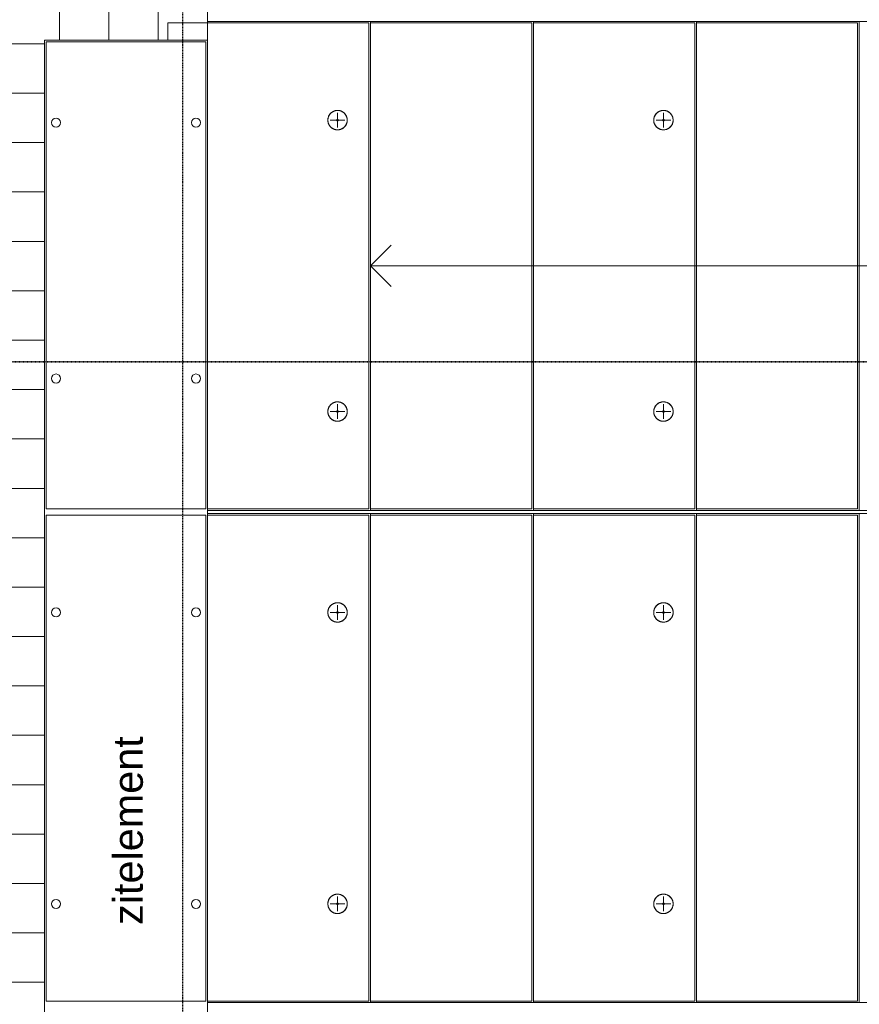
# Model space of a CAD drawing. Header units: millimetres. Extents: x -80560 to 110805, y -11020 to 52719.
# Tile 171 of 184: x 93304 to 98405, y 25295 to 31275. Entities that reach past the tile are written whole.
import ezdxf

# ---------------------------------------------------------------- set-up
doc = ezdxf.new("R2010")
doc.units = ezdxf.units.MM
doc.linetypes.add('CENTER2', pattern=[20, 8, -4, 4, -4])
doc.linetypes.add('DASHDOT2', pattern=[8, 4, -2, 0, -2])
for name, color, linetype, lineweight in [('A-DETL-MBND', 5, 'Continuous', 18), ('A-FLOR', 192, 'Continuous', 18), ('A-FLOR-PATT', 8, 'Continuous', 18), ('A-GENM', 13, 'Continuous', 18), ('G-ANNO-SYMB', 111, 'Continuous', 9), ('G-ANNO-TEXT', 231, 'Continuous', 9), ('S-FSTN', 2, 'Continuous', 18), ('S-GRID', 1, 'Continuous', 9), ('S-STRS', 31, 'Continuous', 18), ('S-STRS-ANNO', 31, 'Continuous', 18)]:
    doc.layers.add(name, color=color, linetype=linetype, lineweight=lineweight)
doc.styles.add('Arial', font='arial.ttf', dxfattribs={"height": 180})

# ---------------------------------------------------------------- blocks, each defined once
blk = doc.blocks.new('MB 23_10 Spijkerflensplaat - M 16 Kunststof 10mm verdiept-1794901-DO_01 eerste verdieping')
at = {"layer": 'S-FSTN', "lineweight": 13}
for start, end in [(0, 180), (180, 0)]:
    blk.add_arc((0, 0), 27.5, start, end, dxfattribs=at)
blk = doc.blocks.new('MB 23 Hijsvoorziening - T-slotanker 7_5 - 150 TV-2055221-DO_01 eerste verdieping')
at = {"layer": 'A-DETL-MBND', "color": 191, "lineweight": 9}
for p, q in [((-45, 0), (45, 0)), ((0, -45), (0, 45))]:
    blk.add_line(p, q, dxfattribs=at)
blk = doc.blocks.new('MB 23_10 Montagebol RB - RB-7_5_10_0-2340175-DO_01 eerste verdieping')
at = {"layer": 'A-DETL-MBND', "color": 191, "lineweight": 9}
for radius, start, end in [(59, 360, 180), (6, 0, 180), (59, 180, 360), (6, 180, 0)]:
    blk.add_arc((0, 0), radius, start, end, dxfattribs=at)
blk = doc.blocks.new('95251-Leonardo College Leiden_rvt-1-DO_01 eerste verdieping')
at = {"layer": 'A-DETL-MBND', "color": 191, "lineweight": 9}
for p, q in [((70530, 31255), (69310, 31255)), ((69310, 31255), (69310, 31150)), ((70530, 28305), (70530, 31255)), ((71520, 31255), (70540, 31255)), ((71520, 28305), (71520, 31255)), ((72510, 31255), (71530, 31255)), ((72510, 28305), (72510, 31255)), ((73500, 31255), (72520, 31255)), ((73500, 28305), (73500, 31255)), ((69550, 28305), (70530, 28305)), ((70540, 28305), (71520, 28305)), ((71530, 28305), (72510, 28305)), ((72520, 28305), (73500, 28305)), ((70530, 28265), (69550, 28265)), ((70530, 25315), (70530, 28265)), ((71520, 28265), (70540, 28265)), ((71520, 25315), (71520, 28265)), ((72510, 28265), (71530, 28265)), ((72510, 25315), (72510, 28265)), ((73500, 28265), (72520, 28265)), ((73500, 25315), (73500, 28265)), ((69550, 25315), (70530, 25315)), ((70540, 25315), (71520, 25315)), ((71530, 25315), (72510, 25315)), ((72520, 25315), (73500, 25315))]:
    blk.add_line(p, q, dxfattribs=at)
at = {"layer": 'A-DETL-MBND', "color": 191, "lineweight": 9, "flags": 128}
for points in [[(70340, 30724), (70337.6, 30724), (70335.3, 30723.8), (70332.9, 30723.6), (70330.6, 30723.2), (70328.3, 30722.8), (70326, 30722.3), (70323.7, 30721.7), (70321.4, 30721), (70319.2, 30720.2), (70317, 30719.3), (70314.9, 30718.4), (70312.8, 30717.3), (70310.7, 30716.2), (70308.7, 30715), (70306.7, 30713.7), (70304.8, 30712.3), (70302.9, 30710.9), (70301.1, 30709.4), (70299.4, 30707.8), (70297.7, 30706.1), (70296.1, 30704.4), (70294.5, 30702.6), (70293.1, 30700.7), (70291.7, 30698.8), (70290.4, 30696.9), (70289.1, 30694.9), (70288, 30692.8), (70286.9, 30690.7), (70285.9, 30688.6), (70285, 30686.4), (70284.2, 30684.2), (70283.5, 30681.9), (70282.8, 30679.6), (70282.3, 30677.3), (70281.9, 30675), (70281.5, 30672.7), (70281.2, 30670.3), (70281.1, 30668), (70281, 30665.6), (70281, 30663.3), (70281.1, 30660.9), (70281.4, 30658.6), (70281.7, 30656.2), (70282.1, 30653.9), (70282.5, 30651.6), (70283.1, 30649.3), (70283.8, 30647), (70284.6, 30644.8), (70285.4, 30642.6), (70286.4, 30640.4), (70287.4, 30638.3), (70288.5, 30636.2), (70289.7, 30634.2), (70290.9, 30632.2), (70292.3, 30630.3), (70293.7, 30628.4), (70295.2, 30626.6), (70296.8, 30624.8), (70298.4, 30623.1), (70300.1, 30621.5), (70301.9, 30619.9), (70303.8, 30618.4), (70305.6, 30617), (70307.6, 30615.7), (70309.6, 30614.4), (70311.6, 30613.3), (70313.7, 30612.2), (70315.9, 30611.2), (70318, 30610.2), (70320.2, 30609.4), (70322.5, 30608.7), (70324.7, 30608), (70327, 30607.4), (70329.3, 30607), (70331.7, 30606.6), (70334, 30606.3), (70336.4, 30606.1), (70338.7, 30606), (70340, 30606)], [(70340, 30606), (70342.4, 30606), (70344.7, 30606.2), (70347.1, 30606.4), (70349.4, 30606.8), (70351.7, 30607.2), (70354, 30607.7), (70356.3, 30608.3), (70358.6, 30609), (70360.8, 30609.8), (70363, 30610.7), (70365.1, 30611.6), (70367.2, 30612.7), (70369.3, 30613.8), (70371.3, 30615), (70373.3, 30616.3), (70375.2, 30617.7), (70377.1, 30619.1), (70378.9, 30620.6), (70380.6, 30622.2), (70382.3, 30623.9), (70383.9, 30625.6), (70385.5, 30627.4), (70386.9, 30629.3), (70388.3, 30631.2), (70389.6, 30633.1), (70390.9, 30635.1), (70392, 30637.2), (70393.1, 30639.3), (70394.1, 30641.4), (70395, 30643.6), (70395.8, 30645.8), (70396.5, 30648.1), (70397.2, 30650.4), (70397.7, 30652.7), (70398.1, 30655), (70398.5, 30657.3), (70398.8, 30659.7), (70398.9, 30662), (70399, 30664.4), (70399, 30666.7), (70398.9, 30669.1), (70398.6, 30671.4), (70398.3, 30673.8), (70397.9, 30676.1), (70397.5, 30678.4), (70396.9, 30680.7), (70396.2, 30683), (70395.4, 30685.2), (70394.6, 30687.4), (70393.6, 30689.6), (70392.6, 30691.7), (70391.5, 30693.8), (70390.3, 30695.8), (70389.1, 30697.8), (70387.7, 30699.7), (70386.3, 30701.6), (70384.8, 30703.4), (70383.2, 30705.2), (70381.6, 30706.9), (70379.9, 30708.5), (70378.1, 30710.1), (70376.2, 30711.6), (70374.4, 30713), (70372.4, 30714.3), (70370.4, 30715.6), (70368.4, 30716.7), (70366.3, 30717.8), (70364.1, 30718.8), (70362, 30719.8), (70359.8, 30720.6), (70357.5, 30721.3), (70355.3, 30722), (70353, 30722.6), (70350.7, 30723), (70348.3, 30723.4), (70346, 30723.7), (70343.6, 30723.9), (70341.3, 30724), (70340, 30724)], [(72320, 30724), (72317.6, 30724), (72315.3, 30723.8), (72312.9, 30723.6), (72310.6, 30723.2), (72308.3, 30722.8), (72306, 30722.3), (72303.7, 30721.7), (72301.4, 30721), (72299.2, 30720.2), (72297, 30719.3), (72294.9, 30718.4), (72292.8, 30717.3), (72290.7, 30716.2), (72288.7, 30715), (72286.7, 30713.7), (72284.8, 30712.3), (72282.9, 30710.9), (72281.1, 30709.4), (72279.4, 30707.8), (72277.7, 30706.1), (72276.1, 30704.4), (72274.5, 30702.6), (72273.1, 30700.7), (72271.7, 30698.8), (72270.4, 30696.9), (72269.1, 30694.9), (72268, 30692.8), (72266.9, 30690.7), (72265.9, 30688.6), (72265, 30686.4), (72264.2, 30684.2), (72263.5, 30681.9), (72262.8, 30679.6), (72262.3, 30677.3), (72261.9, 30675), (72261.5, 30672.7), (72261.2, 30670.3), (72261.1, 30668), (72261, 30665.6), (72261, 30663.3), (72261.1, 30660.9), (72261.4, 30658.6), (72261.7, 30656.2), (72262.1, 30653.9), (72262.5, 30651.6), (72263.1, 30649.3), (72263.8, 30647), (72264.6, 30644.8), (72265.4, 30642.6), (72266.4, 30640.4), (72267.4, 30638.3), (72268.5, 30636.2), (72269.7, 30634.2), (72270.9, 30632.2), (72272.3, 30630.3), (72273.7, 30628.4), (72275.2, 30626.6), (72276.8, 30624.8), (72278.4, 30623.1), (72280.1, 30621.5), (72281.9, 30619.9), (72283.8, 30618.4), (72285.6, 30617), (72287.6, 30615.7), (72289.6, 30614.4), (72291.6, 30613.3), (72293.7, 30612.2), (72295.9, 30611.2), (72298, 30610.2), (72300.2, 30609.4), (72302.5, 30608.7), (72304.7, 30608), (72307, 30607.4), (72309.3, 30607), (72311.7, 30606.6), (72314, 30606.3), (72316.4, 30606.1), (72318.7, 30606), (72320, 30606)], [(72320, 30606), (72322.4, 30606), (72324.7, 30606.2), (72327.1, 30606.4), (72329.4, 30606.8), (72331.7, 30607.2), (72334, 30607.7), (72336.3, 30608.3), (72338.6, 30609), (72340.8, 30609.8), (72343, 30610.7), (72345.1, 30611.6), (72347.2, 30612.7), (72349.3, 30613.8), (72351.3, 30615), (72353.3, 30616.3), (72355.2, 30617.7), (72357.1, 30619.1), (72358.9, 30620.6), (72360.6, 30622.2), (72362.3, 30623.9), (72363.9, 30625.6), (72365.5, 30627.4), (72366.9, 30629.3), (72368.3, 30631.2), (72369.6, 30633.1), (72370.9, 30635.1), (72372, 30637.2), (72373.1, 30639.3), (72374.1, 30641.4), (72375, 30643.6), (72375.8, 30645.8), (72376.5, 30648.1), (72377.2, 30650.4), (72377.7, 30652.7), (72378.1, 30655), (72378.5, 30657.3), (72378.8, 30659.7), (72378.9, 30662), (72379, 30664.4), (72379, 30666.7), (72378.9, 30669.1), (72378.6, 30671.4), (72378.3, 30673.8), (72377.9, 30676.1), (72377.5, 30678.4), (72376.9, 30680.7), (72376.2, 30683), (72375.4, 30685.2), (72374.6, 30687.4), (72373.6, 30689.6), (72372.6, 30691.7), (72371.5, 30693.8), (72370.3, 30695.8), (72369.1, 30697.8), (72367.7, 30699.7), (72366.3, 30701.6), (72364.8, 30703.4), (72363.2, 30705.2), (72361.6, 30706.9), (72359.9, 30708.5), (72358.1, 30710.1), (72356.2, 30711.6), (72354.4, 30713), (72352.4, 30714.3), (72350.4, 30715.6), (72348.4, 30716.7), (72346.3, 30717.8), (72344.1, 30718.8), (72342, 30719.8), (72339.8, 30720.6), (72337.5, 30721.3), (72335.3, 30722), (72333, 30722.6), (72330.7, 30723), (72328.3, 30723.4), (72326, 30723.7), (72323.6, 30723.9), (72321.3, 30724), (72320, 30724)], [(70340, 28954), (70337.6, 28954), (70335.3, 28953.8), (70332.9, 28953.6), (70330.6, 28953.2), (70328.3, 28952.8), (70326, 28952.3), (70323.7, 28951.7), (70321.4, 28951), (70319.2, 28950.2), (70317, 28949.3), (70314.9, 28948.4), (70312.8, 28947.3), (70310.7, 28946.2), (70308.7, 28945), (70306.7, 28943.7), (70304.8, 28942.3), (70302.9, 28940.9), (70301.1, 28939.4), (70299.4, 28937.8), (70297.7, 28936.1), (70296.1, 28934.4), (70294.5, 28932.6), (70293.1, 28930.7), (70291.7, 28928.8), (70290.4, 28926.9), (70289.1, 28924.9), (70288, 28922.8), (70286.9, 28920.7), (70285.9, 28918.6), (70285, 28916.4), (70284.2, 28914.2), (70283.5, 28911.9), (70282.8, 28909.6), (70282.3, 28907.3), (70281.9, 28905), (70281.5, 28902.7), (70281.2, 28900.3), (70281.1, 28898), (70281, 28895.6), (70281, 28893.3), (70281.1, 28890.9), (70281.4, 28888.6), (70281.7, 28886.2), (70282.1, 28883.9), (70282.5, 28881.6), (70283.1, 28879.3), (70283.8, 28877), (70284.6, 28874.8), (70285.4, 28872.6), (70286.4, 28870.4), (70287.4, 28868.3), (70288.5, 28866.2), (70289.7, 28864.2), (70290.9, 28862.2), (70292.3, 28860.3), (70293.7, 28858.4), (70295.2, 28856.6), (70296.8, 28854.8), (70298.4, 28853.1), (70300.1, 28851.5), (70301.9, 28849.9), (70303.8, 28848.4), (70305.6, 28847), (70307.6, 28845.7), (70309.6, 28844.4), (70311.6, 28843.3), (70313.7, 28842.2), (70315.9, 28841.2), (70318, 28840.2), (70320.2, 28839.4), (70322.5, 28838.7), (70324.7, 28838), (70327, 28837.4), (70329.3, 28837), (70331.7, 28836.6), (70334, 28836.3), (70336.4, 28836.1), (70338.7, 28836), (70340, 28836)], [(70340, 28836), (70342.4, 28836), (70344.7, 28836.2), (70347.1, 28836.4), (70349.4, 28836.8), (70351.7, 28837.2), (70354, 28837.7), (70356.3, 28838.3), (70358.6, 28839), (70360.8, 28839.8), (70363, 28840.7), (70365.1, 28841.6), (70367.2, 28842.7), (70369.3, 28843.8), (70371.3, 28845), (70373.3, 28846.3), (70375.2, 28847.7), (70377.1, 28849.1), (70378.9, 28850.6), (70380.6, 28852.2), (70382.3, 28853.9), (70383.9, 28855.6), (70385.5, 28857.4), (70386.9, 28859.3), (70388.3, 28861.2), (70389.6, 28863.1), (70390.9, 28865.1), (70392, 28867.2), (70393.1, 28869.3), (70394.1, 28871.4), (70395, 28873.6), (70395.8, 28875.8), (70396.5, 28878.1), (70397.2, 28880.4), (70397.7, 28882.7), (70398.1, 28885), (70398.5, 28887.3), (70398.8, 28889.7), (70398.9, 28892), (70399, 28894.4), (70399, 28896.7), (70398.9, 28899.1), (70398.6, 28901.4), (70398.3, 28903.8), (70397.9, 28906.1), (70397.5, 28908.4), (70396.9, 28910.7), (70396.2, 28913), (70395.4, 28915.2), (70394.6, 28917.4), (70393.6, 28919.6), (70392.6, 28921.7), (70391.5, 28923.8), (70390.3, 28925.8), (70389.1, 28927.8), (70387.7, 28929.7), (70386.3, 28931.6), (70384.8, 28933.4), (70383.2, 28935.2), (70381.6, 28936.9), (70379.9, 28938.5), (70378.1, 28940.1), (70376.2, 28941.6), (70374.4, 28943), (70372.4, 28944.3), (70370.4, 28945.6), (70368.4, 28946.7), (70366.3, 28947.8), (70364.1, 28948.8), (70362, 28949.8), (70359.8, 28950.6), (70357.5, 28951.3), (70355.3, 28952), (70353, 28952.6), (70350.7, 28953), (70348.3, 28953.4), (70346, 28953.7), (70343.6, 28953.9), (70341.3, 28954), (70340, 28954)], [(72320, 28954), (72317.6, 28954), (72315.3, 28953.8), (72312.9, 28953.6), (72310.6, 28953.2), (72308.3, 28952.8), (72306, 28952.3), (72303.7, 28951.7), (72301.4, 28951), (72299.2, 28950.2), (72297, 28949.3), (72294.9, 28948.4), (72292.8, 28947.3), (72290.7, 28946.2), (72288.7, 28945), (72286.7, 28943.7), (72284.8, 28942.3), (72282.9, 28940.9), (72281.1, 28939.4), (72279.4, 28937.8), (72277.7, 28936.1), (72276.1, 28934.4), (72274.5, 28932.6), (72273.1, 28930.7), (72271.7, 28928.8), (72270.4, 28926.9), (72269.1, 28924.9), (72268, 28922.8), (72266.9, 28920.7), (72265.9, 28918.6), (72265, 28916.4), (72264.2, 28914.2), (72263.5, 28911.9), (72262.8, 28909.6), (72262.3, 28907.3), (72261.9, 28905), (72261.5, 28902.7), (72261.2, 28900.3), (72261.1, 28898), (72261, 28895.6), (72261, 28893.3), (72261.1, 28890.9), (72261.4, 28888.6), (72261.7, 28886.2), (72262.1, 28883.9), (72262.5, 28881.6), (72263.1, 28879.3), (72263.8, 28877), (72264.6, 28874.8), (72265.4, 28872.6), (72266.4, 28870.4), (72267.4, 28868.3), (72268.5, 28866.2), (72269.7, 28864.2), (72270.9, 28862.2), (72272.3, 28860.3), (72273.7, 28858.4), (72275.2, 28856.6), (72276.8, 28854.8), (72278.4, 28853.1), (72280.1, 28851.5), (72281.9, 28849.9), (72283.8, 28848.4), (72285.6, 28847), (72287.6, 28845.7), (72289.6, 28844.4), (72291.6, 28843.3), (72293.7, 28842.2), (72295.9, 28841.2), (72298, 28840.2), (72300.2, 28839.4), (72302.5, 28838.7), (72304.7, 28838), (72307, 28837.4), (72309.3, 28837), (72311.7, 28836.6), (72314, 28836.3), (72316.4, 28836.1), (72318.7, 28836), (72320, 28836)], [(72320, 28836), (72322.4, 28836), (72324.7, 28836.2), (72327.1, 28836.4), (72329.4, 28836.8), (72331.7, 28837.2), (72334, 28837.7), (72336.3, 28838.3), (72338.6, 28839), (72340.8, 28839.8), (72343, 28840.7), (72345.1, 28841.6), (72347.2, 28842.7), (72349.3, 28843.8), (72351.3, 28845), (72353.3, 28846.3), (72355.2, 28847.7), (72357.1, 28849.1), (72358.9, 28850.6), (72360.6, 28852.2), (72362.3, 28853.9), (72363.9, 28855.6), (72365.5, 28857.4), (72366.9, 28859.3), (72368.3, 28861.2), (72369.6, 28863.1), (72370.9, 28865.1), (72372, 28867.2), (72373.1, 28869.3), (72374.1, 28871.4), (72375, 28873.6), (72375.8, 28875.8), (72376.5, 28878.1), (72377.2, 28880.4), (72377.7, 28882.7), (72378.1, 28885), (72378.5, 28887.3), (72378.8, 28889.7), (72378.9, 28892), (72379, 28894.4), (72379, 28896.7), (72378.9, 28899.1), (72378.6, 28901.4), (72378.3, 28903.8), (72377.9, 28906.1), (72377.5, 28908.4), (72376.9, 28910.7), (72376.2, 28913), (72375.4, 28915.2), (72374.6, 28917.4), (72373.6, 28919.6), (72372.6, 28921.7), (72371.5, 28923.8), (72370.3, 28925.8), (72369.1, 28927.8), (72367.7, 28929.7), (72366.3, 28931.6), (72364.8, 28933.4), (72363.2, 28935.2), (72361.6, 28936.9), (72359.9, 28938.5), (72358.1, 28940.1), (72356.2, 28941.6), (72354.4, 28943), (72352.4, 28944.3), (72350.4, 28945.6), (72348.4, 28946.7), (72346.3, 28947.8), (72344.1, 28948.8), (72342, 28949.8), (72339.8, 28950.6), (72337.5, 28951.3), (72335.3, 28952), (72333, 28952.6), (72330.7, 28953), (72328.3, 28953.4), (72326, 28953.7), (72323.6, 28953.9), (72321.3, 28954), (72320, 28954)], [(70340, 27734), (70337.6, 27734), (70335.3, 27733.8), (70332.9, 27733.6), (70330.6, 27733.2), (70328.3, 27732.8), (70326, 27732.3), (70323.7, 27731.7), (70321.4, 27731), (70319.2, 27730.2), (70317, 27729.3), (70314.9, 27728.4), (70312.8, 27727.3), (70310.7, 27726.2), (70308.7, 27725), (70306.7, 27723.7), (70304.8, 27722.3), (70302.9, 27720.9), (70301.1, 27719.4), (70299.4, 27717.8), (70297.7, 27716.1), (70296.1, 27714.4), (70294.5, 27712.6), (70293.1, 27710.7), (70291.7, 27708.8), (70290.4, 27706.9), (70289.1, 27704.9), (70288, 27702.8), (70286.9, 27700.7), (70285.9, 27698.6), (70285, 27696.4), (70284.2, 27694.2), (70283.5, 27691.9), (70282.8, 27689.6), (70282.3, 27687.3), (70281.9, 27685), (70281.5, 27682.7), (70281.2, 27680.3), (70281.1, 27678), (70281, 27675.6), (70281, 27673.3), (70281.1, 27670.9), (70281.4, 27668.6), (70281.7, 27666.2), (70282.1, 27663.9), (70282.5, 27661.6), (70283.1, 27659.3), (70283.8, 27657), (70284.6, 27654.8), (70285.4, 27652.6), (70286.4, 27650.4), (70287.4, 27648.3), (70288.5, 27646.2), (70289.7, 27644.2), (70290.9, 27642.2), (70292.3, 27640.3), (70293.7, 27638.4), (70295.2, 27636.6), (70296.8, 27634.8), (70298.4, 27633.1), (70300.1, 27631.5), (70301.9, 27629.9), (70303.8, 27628.4), (70305.6, 27627), (70307.6, 27625.7), (70309.6, 27624.4), (70311.6, 27623.3), (70313.7, 27622.2), (70315.9, 27621.2), (70318, 27620.2), (70320.2, 27619.4), (70322.5, 27618.7), (70324.7, 27618), (70327, 27617.4), (70329.3, 27617), (70331.7, 27616.6), (70334, 27616.3), (70336.4, 27616.1), (70338.7, 27616), (70340, 27616)], [(70340, 27616), (70342.4, 27616), (70344.7, 27616.2), (70347.1, 27616.4), (70349.4, 27616.8), (70351.7, 27617.2), (70354, 27617.7), (70356.3, 27618.3), (70358.6, 27619), (70360.8, 27619.8), (70363, 27620.7), (70365.1, 27621.6), (70367.2, 27622.7), (70369.3, 27623.8), (70371.3, 27625), (70373.3, 27626.3), (70375.2, 27627.7), (70377.1, 27629.1), (70378.9, 27630.6), (70380.6, 27632.2), (70382.3, 27633.9), (70383.9, 27635.6), (70385.5, 27637.4), (70386.9, 27639.3), (70388.3, 27641.2), (70389.6, 27643.1), (70390.9, 27645.1), (70392, 27647.2), (70393.1, 27649.3), (70394.1, 27651.4), (70395, 27653.6), (70395.8, 27655.8), (70396.5, 27658.1), (70397.2, 27660.4), (70397.7, 27662.7), (70398.1, 27665), (70398.5, 27667.3), (70398.8, 27669.7), (70398.9, 27672), (70399, 27674.4), (70399, 27676.7), (70398.9, 27679.1), (70398.6, 27681.4), (70398.3, 27683.8), (70397.9, 27686.1), (70397.5, 27688.4), (70396.9, 27690.7), (70396.2, 27693), (70395.4, 27695.2), (70394.6, 27697.4), (70393.6, 27699.6), (70392.6, 27701.7), (70391.5, 27703.8), (70390.3, 27705.8), (70389.1, 27707.8), (70387.7, 27709.7), (70386.3, 27711.6), (70384.8, 27713.4), (70383.2, 27715.2), (70381.6, 27716.9), (70379.9, 27718.5), (70378.1, 27720.1), (70376.2, 27721.6), (70374.4, 27723), (70372.4, 27724.3), (70370.4, 27725.6), (70368.4, 27726.7), (70366.3, 27727.8), (70364.1, 27728.8), (70362, 27729.8), (70359.8, 27730.6), (70357.5, 27731.3), (70355.3, 27732), (70353, 27732.6), (70350.7, 27733), (70348.3, 27733.4), (70346, 27733.7), (70343.6, 27733.9), (70341.3, 27734), (70340, 27734)], [(72320, 27734), (72317.6, 27734), (72315.3, 27733.8), (72312.9, 27733.6), (72310.6, 27733.2), (72308.3, 27732.8), (72306, 27732.3), (72303.7, 27731.7), (72301.4, 27731), (72299.2, 27730.2), (72297, 27729.3), (72294.9, 27728.4), (72292.8, 27727.3), (72290.7, 27726.2), (72288.7, 27725), (72286.7, 27723.7), (72284.8, 27722.3), (72282.9, 27720.9), (72281.1, 27719.4), (72279.4, 27717.8), (72277.7, 27716.1), (72276.1, 27714.4), (72274.5, 27712.6), (72273.1, 27710.7), (72271.7, 27708.8), (72270.4, 27706.9), (72269.1, 27704.9), (72268, 27702.8), (72266.9, 27700.7), (72265.9, 27698.6), (72265, 27696.4), (72264.2, 27694.2), (72263.5, 27691.9), (72262.8, 27689.6), (72262.3, 27687.3), (72261.9, 27685), (72261.5, 27682.7), (72261.2, 27680.3), (72261.1, 27678), (72261, 27675.6), (72261, 27673.3), (72261.1, 27670.9), (72261.4, 27668.6), (72261.7, 27666.2), (72262.1, 27663.9), (72262.5, 27661.6), (72263.1, 27659.3), (72263.8, 27657), (72264.6, 27654.8), (72265.4, 27652.6), (72266.4, 27650.4), (72267.4, 27648.3), (72268.5, 27646.2), (72269.7, 27644.2), (72270.9, 27642.2), (72272.3, 27640.3), (72273.7, 27638.4), (72275.2, 27636.6), (72276.8, 27634.8), (72278.4, 27633.1), (72280.1, 27631.5), (72281.9, 27629.9), (72283.8, 27628.4), (72285.6, 27627), (72287.6, 27625.7), (72289.6, 27624.4), (72291.6, 27623.3), (72293.7, 27622.2), (72295.9, 27621.2), (72298, 27620.2), (72300.2, 27619.4), (72302.5, 27618.7), (72304.7, 27618), (72307, 27617.4), (72309.3, 27617), (72311.7, 27616.6), (72314, 27616.3), (72316.4, 27616.1), (72318.7, 27616), (72320, 27616)], [(72320, 27616), (72322.4, 27616), (72324.7, 27616.2), (72327.1, 27616.4), (72329.4, 27616.8), (72331.7, 27617.2), (72334, 27617.7), (72336.3, 27618.3), (72338.6, 27619), (72340.8, 27619.8), (72343, 27620.7), (72345.1, 27621.6), (72347.2, 27622.7), (72349.3, 27623.8), (72351.3, 27625), (72353.3, 27626.3), (72355.2, 27627.7), (72357.1, 27629.1), (72358.9, 27630.6), (72360.6, 27632.2), (72362.3, 27633.9), (72363.9, 27635.6), (72365.5, 27637.4), (72366.9, 27639.3), (72368.3, 27641.2), (72369.6, 27643.1), (72370.9, 27645.1), (72372, 27647.2), (72373.1, 27649.3), (72374.1, 27651.4), (72375, 27653.6), (72375.8, 27655.8), (72376.5, 27658.1), (72377.2, 27660.4), (72377.7, 27662.7), (72378.1, 27665), (72378.5, 27667.3), (72378.8, 27669.7), (72378.9, 27672), (72379, 27674.4), (72379, 27676.7), (72378.9, 27679.1), (72378.6, 27681.4), (72378.3, 27683.8), (72377.9, 27686.1), (72377.5, 27688.4), (72376.9, 27690.7), (72376.2, 27693), (72375.4, 27695.2), (72374.6, 27697.4), (72373.6, 27699.6), (72372.6, 27701.7), (72371.5, 27703.8), (72370.3, 27705.8), (72369.1, 27707.8), (72367.7, 27709.7), (72366.3, 27711.6), (72364.8, 27713.4), (72363.2, 27715.2), (72361.6, 27716.9), (72359.9, 27718.5), (72358.1, 27720.1), (72356.2, 27721.6), (72354.4, 27723), (72352.4, 27724.3), (72350.4, 27725.6), (72348.4, 27726.7), (72346.3, 27727.8), (72344.1, 27728.8), (72342, 27729.8), (72339.8, 27730.6), (72337.5, 27731.3), (72335.3, 27732), (72333, 27732.6), (72330.7, 27733), (72328.3, 27733.4), (72326, 27733.7), (72323.6, 27733.9), (72321.3, 27734), (72320, 27734)], [(70340, 25964), (70337.6, 25964), (70335.3, 25963.8), (70332.9, 25963.6), (70330.6, 25963.2), (70328.3, 25962.8), (70326, 25962.3), (70323.7, 25961.7), (70321.4, 25961), (70319.2, 25960.2), (70317, 25959.3), (70314.9, 25958.4), (70312.8, 25957.3), (70310.7, 25956.2), (70308.7, 25955), (70306.7, 25953.7), (70304.8, 25952.3), (70302.9, 25950.9), (70301.1, 25949.4), (70299.4, 25947.8), (70297.7, 25946.1), (70296.1, 25944.4), (70294.5, 25942.6), (70293.1, 25940.7), (70291.7, 25938.8), (70290.4, 25936.9), (70289.1, 25934.9), (70288, 25932.8), (70286.9, 25930.7), (70285.9, 25928.6), (70285, 25926.4), (70284.2, 25924.2), (70283.5, 25921.9), (70282.8, 25919.6), (70282.3, 25917.3), (70281.9, 25915), (70281.5, 25912.7), (70281.2, 25910.3), (70281.1, 25908), (70281, 25905.6), (70281, 25903.3), (70281.1, 25900.9), (70281.4, 25898.6), (70281.7, 25896.2), (70282.1, 25893.9), (70282.5, 25891.6), (70283.1, 25889.3), (70283.8, 25887), (70284.6, 25884.8), (70285.4, 25882.6), (70286.4, 25880.4), (70287.4, 25878.3), (70288.5, 25876.2), (70289.7, 25874.2), (70290.9, 25872.2), (70292.3, 25870.3), (70293.7, 25868.4), (70295.2, 25866.6), (70296.8, 25864.8), (70298.4, 25863.1), (70300.1, 25861.5), (70301.9, 25859.9), (70303.8, 25858.4), (70305.6, 25857), (70307.6, 25855.7), (70309.6, 25854.4), (70311.6, 25853.3), (70313.7, 25852.2), (70315.9, 25851.2), (70318, 25850.2), (70320.2, 25849.4), (70322.5, 25848.7), (70324.7, 25848), (70327, 25847.4), (70329.3, 25847), (70331.7, 25846.6), (70334, 25846.3), (70336.4, 25846.1), (70338.7, 25846), (70340, 25846)], [(70340, 25846), (70342.4, 25846), (70344.7, 25846.2), (70347.1, 25846.4), (70349.4, 25846.8), (70351.7, 25847.2), (70354, 25847.7), (70356.3, 25848.3), (70358.6, 25849), (70360.8, 25849.8), (70363, 25850.7), (70365.1, 25851.6), (70367.2, 25852.7), (70369.3, 25853.8), (70371.3, 25855), (70373.3, 25856.3), (70375.2, 25857.7), (70377.1, 25859.1), (70378.9, 25860.6), (70380.6, 25862.2), (70382.3, 25863.9), (70383.9, 25865.6), (70385.5, 25867.4), (70386.9, 25869.3), (70388.3, 25871.2), (70389.6, 25873.1), (70390.9, 25875.1), (70392, 25877.2), (70393.1, 25879.3), (70394.1, 25881.4), (70395, 25883.6), (70395.8, 25885.8), (70396.5, 25888.1), (70397.2, 25890.4), (70397.7, 25892.7), (70398.1, 25895), (70398.5, 25897.3), (70398.8, 25899.7), (70398.9, 25902), (70399, 25904.4), (70399, 25906.7), (70398.9, 25909.1), (70398.6, 25911.4), (70398.3, 25913.8), (70397.9, 25916.1), (70397.5, 25918.4), (70396.9, 25920.7), (70396.2, 25923), (70395.4, 25925.2), (70394.6, 25927.4), (70393.6, 25929.6), (70392.6, 25931.7), (70391.5, 25933.8), (70390.3, 25935.8), (70389.1, 25937.8), (70387.7, 25939.7), (70386.3, 25941.6), (70384.8, 25943.4), (70383.2, 25945.2), (70381.6, 25946.9), (70379.9, 25948.5), (70378.1, 25950.1), (70376.2, 25951.6), (70374.4, 25953), (70372.4, 25954.3), (70370.4, 25955.6), (70368.4, 25956.7), (70366.3, 25957.8), (70364.1, 25958.8), (70362, 25959.8), (70359.8, 25960.6), (70357.5, 25961.3), (70355.3, 25962), (70353, 25962.6), (70350.7, 25963), (70348.3, 25963.4), (70346, 25963.7), (70343.6, 25963.9), (70341.3, 25964), (70340, 25964)], [(72320, 25964), (72317.6, 25964), (72315.3, 25963.8), (72312.9, 25963.6), (72310.6, 25963.2), (72308.3, 25962.8), (72306, 25962.3), (72303.7, 25961.7), (72301.4, 25961), (72299.2, 25960.2), (72297, 25959.3), (72294.9, 25958.4), (72292.8, 25957.3), (72290.7, 25956.2), (72288.7, 25955), (72286.7, 25953.7), (72284.8, 25952.3), (72282.9, 25950.9), (72281.1, 25949.4), (72279.4, 25947.8), (72277.7, 25946.1), (72276.1, 25944.4), (72274.5, 25942.6), (72273.1, 25940.7), (72271.7, 25938.8), (72270.4, 25936.9), (72269.1, 25934.9), (72268, 25932.8), (72266.9, 25930.7), (72265.9, 25928.6), (72265, 25926.4), (72264.2, 25924.2), (72263.5, 25921.9), (72262.8, 25919.6), (72262.3, 25917.3), (72261.9, 25915), (72261.5, 25912.7), (72261.2, 25910.3), (72261.1, 25908), (72261, 25905.6), (72261, 25903.3), (72261.1, 25900.9), (72261.4, 25898.6), (72261.7, 25896.2), (72262.1, 25893.9), (72262.5, 25891.6), (72263.1, 25889.3), (72263.8, 25887), (72264.6, 25884.8), (72265.4, 25882.6), (72266.4, 25880.4), (72267.4, 25878.3), (72268.5, 25876.2), (72269.7, 25874.2), (72270.9, 25872.2), (72272.3, 25870.3), (72273.7, 25868.4), (72275.2, 25866.6), (72276.8, 25864.8), (72278.4, 25863.1), (72280.1, 25861.5), (72281.9, 25859.9), (72283.8, 25858.4), (72285.6, 25857), (72287.6, 25855.7), (72289.6, 25854.4), (72291.6, 25853.3), (72293.7, 25852.2), (72295.9, 25851.2), (72298, 25850.2), (72300.2, 25849.4), (72302.5, 25848.7), (72304.7, 25848), (72307, 25847.4), (72309.3, 25847), (72311.7, 25846.6), (72314, 25846.3), (72316.4, 25846.1), (72318.7, 25846), (72320, 25846)], [(72320, 25846), (72322.4, 25846), (72324.7, 25846.2), (72327.1, 25846.4), (72329.4, 25846.8), (72331.7, 25847.2), (72334, 25847.7), (72336.3, 25848.3), (72338.6, 25849), (72340.8, 25849.8), (72343, 25850.7), (72345.1, 25851.6), (72347.2, 25852.7), (72349.3, 25853.8), (72351.3, 25855), (72353.3, 25856.3), (72355.2, 25857.7), (72357.1, 25859.1), (72358.9, 25860.6), (72360.6, 25862.2), (72362.3, 25863.9), (72363.9, 25865.6), (72365.5, 25867.4), (72366.9, 25869.3), (72368.3, 25871.2), (72369.6, 25873.1), (72370.9, 25875.1), (72372, 25877.2), (72373.1, 25879.3), (72374.1, 25881.4), (72375, 25883.6), (72375.8, 25885.8), (72376.5, 25888.1), (72377.2, 25890.4), (72377.7, 25892.7), (72378.1, 25895), (72378.5, 25897.3), (72378.8, 25899.7), (72378.9, 25902), (72379, 25904.4), (72379, 25906.7), (72378.9, 25909.1), (72378.6, 25911.4), (72378.3, 25913.8), (72377.9, 25916.1), (72377.5, 25918.4), (72376.9, 25920.7), (72376.2, 25923), (72375.4, 25925.2), (72374.6, 25927.4), (72373.6, 25929.6), (72372.6, 25931.7), (72371.5, 25933.8), (72370.3, 25935.8), (72369.1, 25937.8), (72367.7, 25939.7), (72366.3, 25941.6), (72364.8, 25943.4), (72363.2, 25945.2), (72361.6, 25946.9), (72359.9, 25948.5), (72358.1, 25950.1), (72356.2, 25951.6), (72354.4, 25953), (72352.4, 25954.3), (72350.4, 25955.6), (72348.4, 25956.7), (72346.3, 25957.8), (72344.1, 25958.8), (72342, 25959.8), (72339.8, 25960.6), (72337.5, 25961.3), (72335.3, 25962), (72333, 25962.6), (72330.7, 25963), (72328.3, 25963.4), (72326, 25963.7), (72323.6, 25963.9), (72321.3, 25964), (72320, 25964)]]:
    blk.add_lwpolyline(points, dxfattribs=at)
at = {"layer": 'A-DETL-MBND', "color": 191, "lineweight": 9}
for centre, start, end in [((70340, 30665), 90, 270), ((70340, 30665), 270, 90), ((72320, 30665), 90, 270), ((72320, 30665), 270, 90), ((70340, 28895), 90, 270), ((70340, 28895), 270, 90), ((72320, 28895), 90, 270), ((72320, 28895), 270, 90), ((70340, 27675), 90, 270), ((70340, 27675), 270, 90), ((72320, 27675), 90, 270), ((72320, 27675), 270, 90), ((70340, 25905), 90, 270), ((70340, 25905), 270, 90), ((72320, 25905), 90, 270), ((72320, 25905), 270, 90)]:
    blk.add_arc(centre, 59, start, end, dxfattribs=at)
at = {"layer": 'A-GENM', "color": 130, "lineweight": 9}
for p, q in [((68570, 31140), (68570, 28305)), ((69540, 31140), (68570, 31140)), ((69540, 28305), (69540, 31140)), ((68570, 28305), (69540, 28305)), ((69540, 28265), (68570, 28265)), ((68570, 28265), (68570, 25315)), ((69540, 25315), (69540, 28265)), ((68570, 25315), (69540, 25315))]:
    blk.add_line(p, q, dxfattribs=at)
for centre, start, end in [((68630, 30650), 0, 180), ((69480, 30650), 0, 180), ((68630, 30650), 180, 0), ((69480, 30650), 180, 0), ((68630, 29095.7), 0, 180), ((69480, 29095.7), 0, 180), ((68630, 29095.7), 180, 0), ((69480, 29095.7), 180, 0), ((68630, 27675), 90, 270), ((68630, 27675), 270, 90), ((69480, 27675), 90, 270), ((69480, 27675), 270, 90), ((68630, 25905), 90, 270), ((68630, 25905), 270, 90), ((69480, 25905), 90, 270), ((69480, 25905), 270, 90)]:
    blk.add_arc(centre, 27.5, start, end, dxfattribs=at)
at = {"color": 130, "lineweight": 9}
for p in [(69480, 30650), (68630, 29095.7)]:
    blk.add_blockref('MB 23_10 Spijkerflensplaat - M 16 Kunststof 10mm verdiept-1794901-DO_01 eerste verdieping', p, dxfattribs=at)
at = {"color": 130, "lineweight": 9, "rotation": 269.9999999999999}
for name, p in [('MB 23_10 Montagebol RB - RB-7_5_10_0-2340175-DO_01 eerste verdieping', (70340, 30665)), ('MB 23 Hijsvoorziening - T-slotanker 7_5 - 150 TV-2055221-DO_01 eerste verdieping', (70340, 30665)), ('MB 23_10 Montagebol RB - RB-7_5_10_0-2340175-DO_01 eerste verdieping', (72320, 30665)), ('MB 23 Hijsvoorziening - T-slotanker 7_5 - 150 TV-2055221-DO_01 eerste verdieping', (72320, 30665)), ('MB 23_10 Montagebol RB - RB-7_5_10_0-2340175-DO_01 eerste verdieping', (70340, 28895)), ('MB 23_10 Montagebol RB - RB-7_5_10_0-2340175-DO_01 eerste verdieping', (72320, 28895)), ('MB 23 Hijsvoorziening - T-slotanker 7_5 - 150 TV-2055221-DO_01 eerste verdieping', (70340, 28895)), ('MB 23 Hijsvoorziening - T-slotanker 7_5 - 150 TV-2055221-DO_01 eerste verdieping', (72320, 28895)), ('MB 23_10 Spijkerflensplaat - M 16 Kunststof 10mm verdiept-1794901-DO_01 eerste verdieping', (68630, 27675)), ('MB 23_10 Montagebol RB - RB-7_5_10_0-2340175-DO_01 eerste verdieping', (70340, 27675)), ('MB 23 Hijsvoorziening - T-slotanker 7_5 - 150 TV-2055221-DO_01 eerste verdieping', (70340, 27675)), ('MB 23_10 Montagebol RB - RB-7_5_10_0-2340175-DO_01 eerste verdieping', (72320, 27675)), ('MB 23 Hijsvoorziening - T-slotanker 7_5 - 150 TV-2055221-DO_01 eerste verdieping', (72320, 27675)), ('MB 23_10 Montagebol RB - RB-7_5_10_0-2340175-DO_01 eerste verdieping', (70340, 25905)), ('MB 23_10 Montagebol RB - RB-7_5_10_0-2340175-DO_01 eerste verdieping', (72320, 25905)), ('MB 23_10 Spijkerflensplaat - M 16 Kunststof 10mm verdiept-1794901-DO_01 eerste verdieping', (68630, 25905)), ('MB 23 Hijsvoorziening - T-slotanker 7_5 - 150 TV-2055221-DO_01 eerste verdieping', (70340, 25905)), ('MB 23 Hijsvoorziening - T-slotanker 7_5 - 150 TV-2055221-DO_01 eerste verdieping', (72320, 25905))]:
    blk.add_blockref(name, p, dxfattribs=at)

msp = doc.modelspace()

# ---------------------------------------------------------------- hatches: boundary and pattern name
at = {"layer": 'A-FLOR-PATT'}
h = msp.add_hatch(dxfattribs=at)
h.set_pattern_fill('FP_178', color=256, style=0, pattern_type=2)
h.set_pattern_definition([(270, (88144.82, 29028.5), (300, 2e-14), []), (0, (88144.82, 29028.5), (0, 300), [])])
h.paths.add_polyline_path([(93275.1, 9991), (94444.8, 9991), (94444.8, 10109.6), (94344.8, 10109.6), (94344.8, 10189.6), (94444.8, 10189.6), (94444.8, 13600), (93454.8, 13600), (93454.8, 31150), (94444.8, 31150), (94444.8, 34479), (94294.8, 34479), (94294.8, 34622.3), (94244.8, 34621.4), (94244.8, 34645), (94194.8, 34645), (94194.8, 34735), (94294.8, 34735), (94294.8, 35031), (103513.8, 35031), (103513.8, 35031.5), (103513.8, 41250), (103352.3, 41249.1), (103351.6, 35192.5), (94099.8, 35193.2), (94099.8, 35197.5), (103347.3, 35198.3), (103347.3, 41250), (103308.8, 41250), (103308.8, 41750), (103347.3, 41750), (103347.2, 47652.5), (84131.8, 47653.2), (84131.8, 47657.5), (103352.3, 47656.8), (103352.3, 41750), (103513.8, 41750), (103513.8, 47819), (103513.3, 47819), (84060.8, 47819), (84060.8, 40600), (83943.8, 40600), (83943.8, 40568), (83950.8, 40568), (83950.8, 40590), (83960.8, 40590), (83960.8, 39710), (83950.8, 39710), (83950.8, 39732), (83943.8, 39732), (83943.8, 39700), (84060.8, 39700), (84060.8, 38800), (83943.8, 38800), (83943.8, 38768), (83950.8, 38768), (83950.8, 38790), (83960.8, 38790), (83960.8, 36110), (83950.8, 36110), (83950.8, 36132), (83943.8, 36132), (83943.8, 36100), (84060.8, 36100), (84060.8, 35766), (85294.8, 35766), (85294.8, 35649), (85326.8, 35649), (85326.8, 35656), (85304.8, 35656), (85304.8, 35666), (87984.8, 35666), (87984.8, 35656), (87962.8, 35656), (87962.8, 35649), (87994.8, 35649), (87994.8, 35766), (89460.8, 35766), (89460.8, 32950), (89343.8, 32950), (89343.8, 32918), (89350.8, 32918), (89350.8, 32940), (89360.8, 32940), (89360.8, 31738), (89350.8, 31738), (89350.8, 31760), (89343.8, 31760), (89343.8, 31638), (89350.8, 31638), (89350.8, 31660), (89360.8, 31660), (89360.8, 27445), (89350.8, 27445), (89350.8, 27467), (89343.8, 27467), (89343.8, 27345), (89350.8, 27345), (89350.8, 27367), (89360.8, 27367), (89360.8, 23960), (89350.8, 23960), (89350.8, 23982), (89343.8, 23982), (89343.8, 23950), (89460.8, 23950), (89460.8, 21250), (89343.8, 21250), (89343.8, 21218), (89350.8, 21218), (89350.8, 21240), (89360.8, 21240), (89360.8, 18560), (89350.8, 18560), (89350.8, 18582), (89343.8, 18582), (89343.8, 18550), (89460.8, 18550), (89460.8, 15850), (89343.8, 15850), (89343.8, 15818), (89350.8, 15818), (89350.8, 15840), (89360.8, 15840), (89360.8, 13160), (89350.8, 13160), (89350.8, 13182), (89343.8, 13182), (89343.8, 13150), (89460.8, 13150), (89460.8, 12250), (89343.8, 12250), (89343.8, 12218), (89350.8, 12218), (89350.8, 12240), (89360.8, 12240), (89360.8, 10460), (89350.8, 10460), (89350.8, 10482), (89343.8, 10482), (89343.8, 10450), (89460.8, 10450), (89460.8, 9991), (91344.8, 9991), (91344.8, 10033), (91844.8, 10033), (91844.8, 9991), (92981.5, 9991)], flags=0)
h.paths.add_polyline_path([(92834.6, 10152.5), (89531.8, 10153.2), (89531.8, 10157.5), (94333.8, 10156.8), (94333.8, 10152.5), (92981.5, 10152.5)], flags=0)
h.paths.add_polyline_path([(92518.2, 15188.5), (92178.2, 15228.5), (92518.2, 15268.5)], flags=0)
h.paths.add_polyline_path([(90691.4, 15188.5), (90691.4, 15268.5), (91031.4, 15228.5)], flags=0)
h.paths.add_polyline_path([(89350.8, 27372), (89350.8, 27440), (89360.8, 27440), (89360.8, 27372), (89356.8, 27372)], flags=0)
h.paths.add_polyline_path([(89360.8, 31665), (89350.8, 31665), (89350.8, 31733), (89360.8, 31733)], flags=0)
h.paths.add_polyline_path([(83943.8, 35649), (83953.8, 35649), (83953.8, 35659), (83943.8, 35659)], flags=0)
h.paths.add_polyline_path([(93244.8, 36520), (92904.8, 36560), (93244.8, 36600)], flags=0)
h.paths.add_polyline_path([(89904.8, 39488.5), (89904.8, 39568.5), (90244.8, 39528.5)], flags=0)
h.paths.add_polyline_path([(96504.8, 39828.5), (96544.8, 40168.5), (96584.8, 39828.5)], flags=0)
h.paths.add_polyline_path([(96544.8, 43388.5), (96504.8, 43728.5), (96584.8, 43728.5)], flags=0)

# ---------------------------------------------------------------- linework, layer by layer
at = {"layer": 'A-FLOR'}
for p, q in [((94444.8, 11688), (94444.8, 32960)), ((94444.8, 31150), (93454.8, 31150)), ((93454.8, 31150), (93454.8, 13600))]:
    msp.add_line(p, q, dxfattribs=at)
at = {"layer": 'G-ANNO-SYMB', "linetype": 'DASHDOT2', "lineweight": 35}
msp.add_line((36171.8, 29198), (104099.5, 29198), dxfattribs=at)
at = {"layer": 'S-GRID', "linetype": 'CENTER2', "lineweight": 25}
msp.add_line((94294.8, 4383.3), (94294.8, 52119.1), dxfattribs=at)
at = {"layer": 'S-STRS'}
for p, q in [((94444.8, 31150), (94444.8, 31265)), ((95434.8, 31265), (94444.8, 31265)), ((96424.8, 31265), (95434.8, 31265)), ((95434.8, 28295), (95434.8, 31265)), ((97414.8, 31265), (96424.8, 31265)), ((96424.8, 28295), (96424.8, 31265)), ((98404.8, 31265), (97414.8, 31265)), ((97414.8, 28295), (97414.8, 31265)), ((99394.8, 31265), (98404.8, 31265)), ((98404.8, 28295), (98404.8, 31265)), ((95434.8, 28295), (94444.8, 28295)), ((96424.8, 28295), (95434.8, 28295)), ((97414.8, 28295), (96424.8, 28295)), ((98404.8, 28295), (97414.8, 28295)), ((99394.8, 28295), (98404.8, 28295)), ((95434.8, 28275), (94444.8, 28275)), ((96424.8, 28275), (95434.8, 28275)), ((95434.8, 25305), (95434.8, 28275)), ((97414.8, 28275), (96424.8, 28275)), ((96424.8, 25305), (96424.8, 28275)), ((98404.8, 28275), (97414.8, 28275)), ((97414.8, 25305), (97414.8, 28275)), ((99394.8, 28275), (98404.8, 28275)), ((98404.8, 25305), (98404.8, 28275)), ((95434.8, 25305), (94444.8, 25305)), ((96424.8, 25305), (95434.8, 25305)), ((97414.8, 25305), (96424.8, 25305)), ((98404.8, 25305), (97414.8, 25305)), ((99394.8, 25305), (98404.8, 25305))]:
    msp.add_line(p, q, dxfattribs=at)
at = {"layer": 'S-STRS-ANNO'}
for p, q in [((95434.8, 29780), (95559.8, 29905)), ((96424.8, 29780), (95434.8, 29780)), ((95434.8, 29780), (95559.8, 29655)), ((97414.8, 29780), (96424.8, 29780)), ((98404.8, 29780), (97414.8, 29780)), ((99394.8, 29780), (98404.8, 29780))]:
    msp.add_line(p, q, dxfattribs=at)

# ---------------------------------------------------------------- block references
at = {"color": 250, "lineweight": 5}
msp.add_blockref('95251-Leonardo College Leiden_rvt-1-DO_01 eerste verdieping', (24894.8, 0), dxfattribs=at)

# ---------------------------------------------------------------- texts
at = {"layer": 'G-ANNO-TEXT', "color": 7, "insert": (93871.9, 25777.2), "char_height": 180, "width": 1314.767, "attachment_point": 1, "rotation": 90, "style": 'Arial'}
msp.add_mtext('zitelement', dxfattribs=at)

doc.saveas('drawing.dxf')
